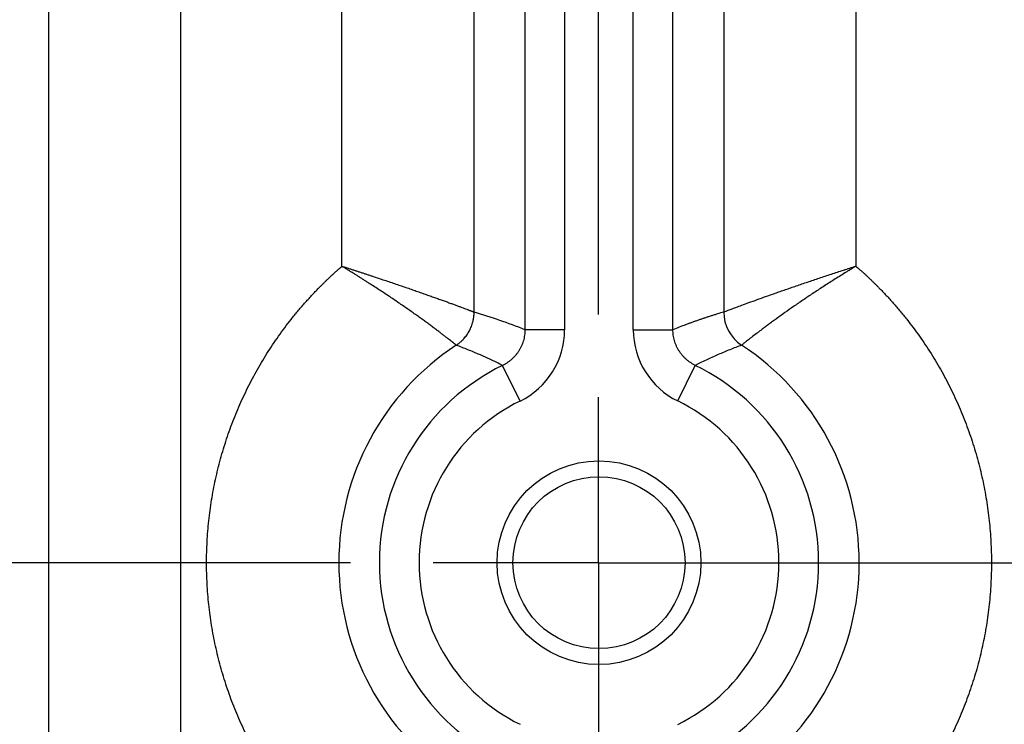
# Model space of a CAD drawing. Header units: inches. Extents: x 0 to 34, y 0 to 22.
# Tile 13 of 224: x 6.829 to 7.573, y 4.723 to 5.256. Entities that reach past the tile are written whole.
import ezdxf

# ---------------------------------------------------------------- set-up
doc = ezdxf.new("R2010")
doc.units = ezdxf.units.IN
doc.header["$LTSCALE"] = 1.87
doc.header["$MEASUREMENT"] = 0
doc.linetypes.add('CENTER', pattern=[0.6, 0.375, -0.075, 0.075, -0.075])
doc.layers.get('0').update_dxf_attribs({"linetype": 'CONTINUOUS'})
doc.layers.add('02___PRT_ALL_AXES', color=7, linetype='CONTINUOUS')
doc.layers.add('DIMENSIONS', color=7, linetype='CONTINUOUS')
doc.styles.get("Standard").update_dxf_attribs({"font": 'txt', "width": 0.8})
doc.dimstyles.new('DIMSTYLE_1', dxfattribs={"dimtxt": 0.125, "dimasz": 0.18, "dimexe": 0.125, "dimexo": 0.0625, "dimgap": 0.03125, "dimtad": 0, "dimtih": 1, "dimtoh": 1, "dimdec": 3, "dimzin": 4, "dimdsep": 46, "dimtxsty": 'STANDARD', "dimblk": '_FILLED', "dimblk1": '_FILLED', "dimblk2": '_FILLED', "dimcen": 0.09, "dimadec": 0, "dimazin": 0, "dimtp": 0.01, "dimtm": 0.01, "dimtfac": 1, "dimtdec": 3, "dimtofl": 0, "dimtmove": 0, "dimatfit": 3, "dimldrblk": '_FILLED', "dimfxl": 1, "dimtolj": 1, "dimtzin": 4, "dimarcsym": 0})

# ---------------------------------------------------------------- blocks, each defined once
blk = doc.blocks.new('*D14')
at = {"layer": 'DIMENSIONS', "color": 2, "linetype": 'CONTINUOUS'}
blk.add_line((7.26659, 5.0329), (7.26659, 6.46713), dxfattribs=at)
at = {"layer": 'DIMENSIONS', "color": 2, "linetype": 'CONTINUOUS', "insert": (7.20409, 6.52963), "char_height": 0.125, "width": 1.025, "attachment_point": 1, "rotation": 90, "line_spacing_factor": 0.9}
blk.add_mtext('1.614{\\Ftxt.shx;\\W1.000000;\\H0.125000; }[41]', dxfattribs=at)
blk = doc.blocks.new('_FILLED')
at = {"color": 0, "linetype": 'BYBLOCK'}
blk.add_solid([(0, 0), (-1, 0.1736), (-1, -0.1736)], dxfattribs=at)
blk = doc.blocks.new('*D15')
at = {"layer": 'DIMENSIONS', "color": 2, "linetype": 'CONTINUOUS'}
blk.add_line((13.39159, 5.0329), (13.39159, 6.46713), dxfattribs=at)
at = {"layer": 'DIMENSIONS', "color": 2, "linetype": 'CONTINUOUS', "insert": (13.32909, 6.52963), "char_height": 0.125, "width": 1.425, "attachment_point": 1, "rotation": 90, "line_spacing_factor": 0.9}
blk.add_mtext('7.739{\\Ftxt.shx;\\W1.000000;\\H0.125000; }[196.57]', dxfattribs=at)
blk = doc.blocks.new('*D16')
at = {"layer": 'DIMENSIONS', "color": 2, "linetype": 'CONTINUOUS'}
blk.add_line((20.02659, 5.0329), (20.02659, 6.46713), dxfattribs=at)
at = {"layer": 'DIMENSIONS', "color": 2, "linetype": 'CONTINUOUS', "insert": (19.96409, 6.52963), "char_height": 0.125, "width": 1.425, "attachment_point": 1, "rotation": 90, "line_spacing_factor": 0.9}
blk.add_mtext('14.374{\\Ftxt.shx;\\W1.000000;\\H0.125000; }[365.1]', dxfattribs=at)
blk = doc.blocks.new('*D17')
at = {"layer": 'DIMENSIONS', "color": 2, "linetype": 'CONTINUOUS'}
blk.add_line((21.04659, 4.2329), (21.04659, 6.46713), dxfattribs=at)
at = {"layer": 'DIMENSIONS', "color": 2, "linetype": 'CONTINUOUS', "insert": (20.98409, 6.52963), "char_height": 0.125, "width": 1.525, "attachment_point": 1, "rotation": 90, "line_spacing_factor": 0.9}
blk.add_mtext('15.394{\\Ftxt.shx;\\W1.000000;\\H0.125000; }[391.01]', dxfattribs=at)
blk = doc.blocks.new('*D18')
at = {"layer": 'DIMENSIONS', "color": 2, "linetype": 'CONTINUOUS'}
blk.add_line((7.07899, 4.8453), (4.96509, 4.8453), dxfattribs=at)
at = {"layer": 'DIMENSIONS', "color": 2, "linetype": 'CONTINUOUS', "insert": (4.90259, 4.9078), "char_height": 0.125, "width": 1.225, "attachment_point": 3, "line_spacing_factor": 0.9}
blk.add_mtext('.919{\\Ftxt.shx;\\W1.000000;\\H0.125000; }[23.34]', dxfattribs=at)
blk = doc.blocks.new('*D19')
at = {"layer": 'DIMENSIONS', "color": 2, "linetype": 'CONTINUOUS'}
blk.add_line((7.07899, 3.2453), (4.96509, 3.2453), dxfattribs=at)
at = {"layer": 'DIMENSIONS', "color": 2, "linetype": 'CONTINUOUS', "insert": (4.90259, 3.3078), "char_height": 0.125, "width": 1.325, "attachment_point": 3, "line_spacing_factor": 0.9}
blk.add_mtext('2.519{\\Ftxt.shx;\\W1.000000;\\H0.125000; }[63.98]', dxfattribs=at)

msp = doc.modelspace()

# ---------------------------------------------------------------- linework, layer by layer
at = {"color": 7, "linetype": 'CONTINUOUS'}
for p, q in [((6.85079, 5.70848), (6.85079, 2.38231)), ((6.95069, 5.70848), (6.95069, 2.38231)), ((7.07261, 5.06937), (7.07261, 5.70848)), ((7.46107, 5.70848), (7.46107, 5.06946)), ((7.21091, 5.29881), (7.21091, 5.02146)), ((7.32276, 5.02151), (7.32276, 5.29822)), ((7.17251, 5.03487), (7.17251, 5.29325)), ((7.36116, 5.2924), (7.36116, 5.03489)), ((7.24088, 5.27852), (7.24088, 5.02146)), ((7.29279, 5.02151), (7.29279, 5.27835)), ((7.24088, 5.02146), (7.21091, 5.02146)), ((7.29279, 5.02151), (7.32276, 5.02151)), ((7.20723, 4.96759), (7.19407, 4.99453)), ((7.32648, 4.96762), (7.33962, 4.99457))]:
    msp.add_line(p, q, dxfattribs=at)
for radius in [0.077, 0.065]:
    msp.add_circle((7.26689, 4.8454), radius, dxfattribs=at)
for centre, radius, start, end in [((7.04308, 4.60261), 0.45122, 68.16408, 73.33046), ((7.39117, 5.03492), 0.03001, 180.07104, 236.64235), ((7.18093, 5.02146), 0.05995, 296.01342, 359.99745), ((7.35274, 5.02151), 0.05995, 180.00238, 244.02003), ((7.26689, 4.8454), 0.19663, 123.27249, 236.7285), ((7.26689, 4.8454), 0.19663, 303.24128, 56.75972), ((7.26689, 4.8454), 0.16596, 116.03474, 243.94789), ((7.26689, 4.8454), 0.16596, 296.00111, 64.00834), ((7.26689, 4.8454), 0.13598, 116.02525, 243.97475), ((7.26689, 4.8454), 0.13598, 295.99166, 64.00834)]:
    msp.add_arc(centre, radius, start, end, dxfattribs=at)
for points, knots in [([(7.07261, 4.62137), (7.07211, 4.62181), (7.07111, 4.62267), (7.06961, 4.62398), (7.06837, 4.62507), (7.06739, 4.62596), (7.06641, 4.62684), (7.06519, 4.62796), (7.06374, 4.62932), (7.06231, 4.63069), (7.06087, 4.63206), (7.05945, 4.63344), (7.05804, 4.63484), (7.05663, 4.63624), (7.05477, 4.63812), (7.05247, 4.6405), (7.04975, 4.64338), (7.04707, 4.64631), (7.04442, 4.64926), (7.04182, 4.65226), (7.0384, 4.6563), (7.03423, 4.66143), (7.02939, 4.66772), (7.02472, 4.67414), (7.01873, 4.68286), (7.01168, 4.69406), (7.00395, 4.70793), (6.99697, 4.72219), (6.99076, 4.7368), (6.98535, 4.75173), (6.98074, 4.76693), (6.97695, 4.78235), (6.974, 4.79795), (6.97188, 4.81368), (6.9706, 4.82951), (6.97018, 4.84538), (6.9706, 4.86125), (6.97187, 4.87708), (6.97399, 4.89282), (6.97695, 4.90842), (6.98073, 4.92384), (6.98534, 4.93903), (6.99075, 4.95396), (6.99696, 4.96858), (7.00393, 4.98284), (7.01166, 4.99671), (7.01871, 5.00791), (7.0247, 5.01663), (7.02937, 5.02305), (7.0334, 5.02829), (7.03671, 5.03242), (7.03924, 5.03548), (7.0418, 5.03851), (7.0444, 5.04151), (7.04705, 5.04447), (7.04973, 5.04739), (7.05245, 5.05028), (7.05475, 5.05265), (7.05661, 5.05454), (7.05802, 5.05594), (7.05943, 5.05733), (7.06085, 5.05871), (7.06205, 5.05986), (7.063, 5.06077), (7.06396, 5.06168), (7.06493, 5.06259), (7.0659, 5.06349), (7.06663, 5.06415), (7.06737, 5.06482), (7.06811, 5.06548), (7.06885, 5.06613), (7.06985, 5.067), (7.0711, 5.06808), (7.07211, 5.06894), (7.07261, 5.06937)], [0, 0, 0, 0, 0.003907, 0.007813, 0.01172, 0.013673, 0.015626, 0.019533, 0.023439, 0.027346, 0.031253, 0.035159, 0.039066, 0.042972, 0.046879, 0.054692, 0.062505, 0.070318, 0.078131, 0.085945, 0.093758, 0.109384, 0.125009, 0.140635, 0.156261, 0.18751, 0.218759, 0.250008, 0.281257, 0.312506, 0.343755, 0.375004, 0.406253, 0.437502, 0.468751, 0.5, 0.531249, 0.562498, 0.593747, 0.624996, 0.656245, 0.687494, 0.718743, 0.749991, 0.78124, 0.812489, 0.843738, 0.859364, 0.87499, 0.890616, 0.898429, 0.906242, 0.914055, 0.921868, 0.929682, 0.937495, 0.945308, 0.953121, 0.957028, 0.960934, 0.96484, 0.968747, 0.972654, 0.974607, 0.976561, 0.980468, 0.982421, 0.984374, 0.986327, 0.98828, 0.990233, 0.992187, 0.996093, 1, 1, 1, 1]), ([(7.07261, 5.06947), (7.073, 5.06934), (7.07378, 5.0691), (7.07475, 5.06879), (7.07553, 5.06854), (7.07631, 5.06829), (7.07728, 5.06798), (7.07845, 5.0676), (7.07961, 5.06722), (7.08078, 5.06684), (7.08233, 5.06634), (7.08426, 5.06571), (7.08658, 5.06496), (7.08888, 5.0642), (7.09118, 5.06345), (7.09347, 5.06269), (7.0965, 5.06169), (7.10026, 5.06045), (7.10472, 5.05896), (7.10911, 5.05749), (7.11343, 5.05603), (7.11766, 5.05458), (7.1218, 5.05316), (7.12584, 5.05176), (7.12976, 5.05039), (7.13357, 5.04906), (7.13666, 5.04797), (7.13907, 5.04711), (7.14139, 5.04629), (7.14419, 5.04529), (7.14743, 5.04413), (7.15051, 5.04302), (7.15342, 5.04196), (7.15615, 5.04097), (7.15869, 5.04003), (7.16104, 5.03916), (7.16319, 5.03837), (7.16513, 5.03764), (7.16661, 5.03709), (7.16769, 5.03668), (7.16841, 5.03641), (7.16908, 5.03616), (7.1697, 5.03593), (7.17025, 5.03572), (7.17075, 5.03554), (7.17112, 5.0354), (7.1714, 5.03529), (7.17158, 5.03523), (7.17175, 5.03516), (7.1719, 5.03511), (7.17204, 5.03505), (7.17216, 5.03501), (7.17227, 5.03497), (7.17236, 5.03493), (7.17244, 5.03491), (7.17249, 5.03489), (7.17251, 5.03488)], [0, 0, 0, 0, 0.011607, 0.023212, 0.029014, 0.034815, 0.046413, 0.058005, 0.06959, 0.081167, 0.092734, 0.115831, 0.138872, 0.161843, 0.184735, 0.207536, 0.230234, 0.275278, 0.319777, 0.363641, 0.406782, 0.449109, 0.490534, 0.530967, 0.570319, 0.6085, 0.645421, 0.663381, 0.680991, 0.715124, 0.747731, 0.778727, 0.808025, 0.835542, 0.861197, 0.88491, 0.906605, 0.926212, 0.94366, 0.951555, 0.958886, 0.965647, 0.971833, 0.977436, 0.982453, 0.986879, 0.988869, 0.99071, 0.992401, 0.993941, 0.995333, 0.996575, 0.997666, 0.998601, 0.99938, 1, 1, 1, 1]), ([(7.15901, 5.00979), (7.15899, 5.0098), (7.15896, 5.00983), (7.15891, 5.00988), (7.15884, 5.00993), (7.15876, 5.00999), (7.15867, 5.01007), (7.15856, 5.01015), (7.15845, 5.01024), (7.15827, 5.01039), (7.15801, 5.01059), (7.15766, 5.01087), (7.15727, 5.01118), (7.15683, 5.01153), (7.15634, 5.01192), (7.15559, 5.01251), (7.15453, 5.01334), (7.15312, 5.01444), (7.15153, 5.01567), (7.14975, 5.01704), (7.1478, 5.01854), (7.14568, 5.02015), (7.14339, 5.02188), (7.14094, 5.02371), (7.13833, 5.02564), (7.13557, 5.02766), (7.13318, 5.0294), (7.1312, 5.03083), (7.12913, 5.03231), (7.12647, 5.0342), (7.12318, 5.03652), (7.11977, 5.03889), (7.11625, 5.04132), (7.11263, 5.04378), (7.10892, 5.04628), (7.10512, 5.04882), (7.10125, 5.05138), (7.0973, 5.05395), (7.09397, 5.05611), (7.09128, 5.05783), (7.08924, 5.05913), (7.08719, 5.06043), (7.08513, 5.06172), (7.08306, 5.06302), (7.08133, 5.0641), (7.07994, 5.06496), (7.07889, 5.06561), (7.07785, 5.06625), (7.0768, 5.06689), (7.07593, 5.06743), (7.07523, 5.06786), (7.07453, 5.06829), (7.07366, 5.06883), (7.07296, 5.06926), (7.07261, 5.06947)], [0, 0, 0, 0, 0.00051, 0.001178, 0.001998, 0.002969, 0.00409, 0.005363, 0.006786, 0.00836, 0.011957, 0.01615, 0.020936, 0.026311, 0.032269, 0.038807, 0.053595, 0.070627, 0.089846, 0.111192, 0.1346, 0.16, 0.187314, 0.216462, 0.247362, 0.279927, 0.31407, 0.331706, 0.349704, 0.386737, 0.425078, 0.464634, 0.50531, 0.547014, 0.589651, 0.633129, 0.677354, 0.722232, 0.767671, 0.790572, 0.813577, 0.836676, 0.859856, 0.883106, 0.906415, 0.918088, 0.929771, 0.941462, 0.953161, 0.964865, 0.97072, 0.976575, 0.988287, 1, 1, 1, 1]), ([(7.36116, 5.03494), (7.36121, 5.03496), (7.36132, 5.035), (7.36152, 5.03508), (7.36177, 5.03517), (7.36258, 5.03548), (7.36373, 5.03591), (7.36528, 5.03649), (7.36678, 5.03706), (7.36851, 5.0377), (7.37123, 5.03871), (7.37513, 5.04016), (7.3826, 5.04289), (7.39098, 5.04591), (7.39888, 5.04871), (7.40388, 5.05046), (7.40781, 5.05183), (7.41185, 5.05323), (7.41743, 5.05515), (7.42313, 5.05709), (7.42894, 5.05904), (7.43341, 5.06054), (7.43793, 5.06204), (7.4425, 5.06354), (7.44711, 5.06505), (7.45097, 5.06631), (7.45408, 5.06731), (7.45641, 5.06807), (7.45875, 5.06882), (7.46031, 5.06932), (7.46109, 5.06957)], [0, 0, 0, 0, 0.001387, 0.003383, 0.005984, 0.009189, 0.02797, 0.040873, 0.056056, 0.073464, 0.093035, 0.138395, 0.191543, 0.318589, 0.391106, 0.429303, 0.468674, 0.509129, 0.550578, 0.6361, 0.679995, 0.724525, 0.769601, 0.815132, 0.861029, 0.9072, 0.93036, 0.953554, 0.976772, 1, 1, 1, 1]), ([(7.46109, 5.06957), (7.46039, 5.06914), (7.45899, 5.06829), (7.45689, 5.067), (7.45479, 5.06571), (7.45202, 5.06398), (7.44856, 5.06182), (7.44445, 5.05922), (7.44039, 5.05663), (7.43638, 5.05404), (7.43243, 5.05146), (7.4273, 5.04807), (7.42229, 5.04471), (7.41741, 5.04139), (7.41069, 5.03675), (7.40424, 5.03219), (7.39808, 5.02771), (7.39533, 5.02569), (7.39272, 5.02376), (7.39027, 5.02192), (7.38798, 5.0202), (7.38526, 5.01813), (7.38278, 5.01622), (7.38054, 5.01448), (7.37914, 5.01338), (7.37792, 5.01243), (7.37689, 5.01161), (7.37606, 5.01095), (7.37534, 5.01038), (7.3749, 5.01003), (7.37467, 5.00985)], [0, 0, 0, 0, 0.023436, 0.046861, 0.070263, 0.093629, 0.140211, 0.186512, 0.23244, 0.277901, 0.322802, 0.367048, 0.453202, 0.494923, 0.535614, 0.686218, 0.720368, 0.752937, 0.783837, 0.812982, 0.840289, 0.865679, 0.910407, 0.929608, 0.946616, 0.961375, 0.973838, 0.983962, 0.991714, 1, 1, 1, 1]), ([(7.46107, 5.06946), (7.46157, 5.06903), (7.46257, 5.06816), (7.46382, 5.06709), (7.46483, 5.06622), (7.46557, 5.06557), (7.46631, 5.06491), (7.46705, 5.06424), (7.46778, 5.06357), (7.46876, 5.06267), (7.46972, 5.06177), (7.47068, 5.06086), (7.47164, 5.05994), (7.47283, 5.0588), (7.47426, 5.05742), (7.47567, 5.05602), (7.47708, 5.05462), (7.47894, 5.05274), (7.48124, 5.05036), (7.48397, 5.04748), (7.48665, 5.04455), (7.4893, 5.04159), (7.4919, 5.0386), (7.49447, 5.03557), (7.497, 5.0325), (7.50031, 5.02837), (7.50434, 5.02313), (7.50902, 5.01671), (7.51502, 5.00799), (7.52207, 4.99678), (7.52981, 4.98291), (7.53679, 4.96864), (7.543, 4.95402), (7.54842, 4.93908), (7.55303, 4.92388), (7.55682, 4.90845), (7.55978, 4.89284), (7.5619, 4.8771), (7.56317, 4.86126), (7.5636, 4.84538), (7.56317, 4.8295), (7.5619, 4.81367), (7.55978, 4.79792), (7.55681, 4.78231), (7.55302, 4.76689), (7.54841, 4.75168), (7.54299, 4.73675), (7.53678, 4.72213), (7.5298, 4.70786), (7.52206, 4.69398), (7.515, 4.68278), (7.509, 4.67406), (7.50433, 4.66764), (7.49948, 4.66135), (7.49531, 4.65621), (7.49188, 4.65217), (7.48928, 4.64918), (7.48663, 4.64622), (7.48394, 4.6433), (7.48122, 4.64041), (7.47892, 4.63803), (7.47706, 4.63615), (7.47565, 4.63475), (7.47423, 4.63336), (7.47281, 4.63197), (7.47138, 4.6306), (7.46994, 4.62923), (7.46849, 4.62788), (7.46727, 4.62676), (7.46629, 4.62587), (7.46555, 4.62521), (7.46481, 4.62455), (7.46381, 4.62368), (7.46257, 4.62259), (7.46157, 4.62172), (7.46107, 4.62129)], [0, 0, 0, 0, 0.003907, 0.007813, 0.009767, 0.01172, 0.013673, 0.015626, 0.017579, 0.019532, 0.023439, 0.025393, 0.027346, 0.031253, 0.03516, 0.039066, 0.042972, 0.046879, 0.054692, 0.062505, 0.070318, 0.078132, 0.085945, 0.093758, 0.101571, 0.109384, 0.12501, 0.140636, 0.156262, 0.187511, 0.21876, 0.250009, 0.281257, 0.312506, 0.343755, 0.375004, 0.406253, 0.437502, 0.468751, 0.5, 0.531249, 0.562498, 0.593747, 0.624996, 0.656245, 0.687494, 0.718743, 0.749992, 0.781241, 0.81249, 0.843739, 0.859365, 0.874991, 0.890616, 0.906242, 0.914055, 0.921869, 0.929682, 0.937495, 0.945308, 0.953121, 0.957028, 0.960934, 0.964841, 0.968747, 0.972654, 0.976561, 0.980467, 0.984374, 0.986327, 0.98828, 0.990233, 0.992187, 0.996093, 1, 1, 1, 1]), ([(7.15901, 5.00979), (7.15914, 5.00988), (7.15939, 5.01005), (7.15977, 5.01031), (7.16014, 5.01058), (7.16064, 5.01095), (7.16125, 5.01142), (7.16197, 5.01201), (7.16267, 5.01263), (7.16357, 5.01347), (7.16465, 5.01458), (7.16586, 5.01599), (7.16698, 5.01747), (7.16801, 5.01901), (7.16894, 5.02062), (7.16977, 5.02228), (7.17049, 5.02399), (7.17111, 5.02574), (7.17153, 5.02723), (7.17182, 5.02843), (7.172, 5.02934), (7.17216, 5.03026), (7.17226, 5.03103), (7.17233, 5.03164), (7.17238, 5.0321), (7.17242, 5.03257), (7.17245, 5.03303), (7.17248, 5.03349), (7.17249, 5.03396), (7.1725, 5.03442), (7.17251, 5.03472), (7.17251, 5.03487)], [0, 0, 0, 0, 0.015446, 0.030849, 0.046456, 0.062144, 0.093403, 0.124655, 0.155922, 0.187184, 0.249711, 0.312244, 0.374782, 0.437328, 0.499879, 0.562436, 0.624995, 0.687558, 0.750124, 0.781412, 0.812701, 0.843991, 0.875281, 0.890926, 0.906572, 0.922219, 0.937866, 0.953508, 0.969151, 0.984796, 1, 1, 1, 1]), ([(7.36116, 5.03489), (7.35956, 5.0344), (7.35716, 5.03368), (7.35396, 5.03269), (7.35156, 5.03193), (7.34916, 5.03115), (7.34676, 5.03036), (7.34436, 5.02955), (7.34196, 5.02872), (7.33956, 5.02787), (7.33716, 5.02701), (7.33476, 5.02613), (7.33156, 5.02494), (7.32755, 5.02341), (7.32436, 5.02215), (7.32276, 5.02151)], [0, 0, 0, 0, 0.123326, 0.185096, 0.246966, 0.308959, 0.371097, 0.433384, 0.495814, 0.558381, 0.621078, 0.683899, 0.746843, 0.873129, 1, 1, 1, 1]), ([(7.21091, 5.02146), (7.21091, 5.02076), (7.21086, 5.01936), (7.21065, 5.01728), (7.21028, 5.01522), (7.20978, 5.01318), (7.20913, 5.01119), (7.20834, 5.00925), (7.20742, 5.00736), (7.20637, 5.00555), (7.2052, 5.00381), (7.20391, 5.00216), (7.2025, 5.00061), (7.20099, 4.99915), (7.19938, 4.99781), (7.19797, 4.99679), (7.1968, 4.99603), (7.1959, 4.99549), (7.19498, 4.99498), (7.19436, 4.99467), (7.19405, 4.99451)], [0, 0, 0, 0, 0.062499, 0.125001, 0.187506, 0.250011, 0.312518, 0.375026, 0.437532, 0.500038, 0.562542, 0.625044, 0.687543, 0.750039, 0.812531, 0.875019, 0.906266, 0.937512, 0.968756, 1, 1, 1, 1]), ([(7.33962, 4.99457), (7.33899, 4.99487), (7.33776, 4.99553), (7.33598, 4.99664), (7.33428, 4.99786), (7.33268, 4.99921), (7.33117, 5.00066), (7.32976, 5.00222), (7.32847, 5.00387), (7.3273, 5.0056), (7.32625, 5.00742), (7.32533, 5.0093), (7.32454, 5.01124), (7.3239, 5.01324), (7.32339, 5.01527), (7.32303, 5.01733), (7.32281, 5.01942), (7.32276, 5.02081), (7.32276, 5.02151)], [0, 0, 0, 0, 0.06248, 0.124965, 0.187454, 0.249947, 0.312444, 0.374944, 0.437447, 0.499952, 0.562459, 0.624967, 0.687476, 0.749984, 0.812491, 0.874996, 0.937499, 1, 1, 1, 1]), ([(7.19405, 4.99451), (7.19261, 4.99523), (7.19045, 4.9963), (7.18756, 4.99769), (7.1854, 4.99871), (7.18322, 4.99972), (7.18104, 5.00071), (7.17886, 5.00169), (7.17594, 5.00297), (7.17228, 5.00453), (7.16787, 5.00634), (7.16345, 5.0081), (7.16049, 5.00924), (7.15901, 5.00979)], [0, 0, 0, 0, 0.125942, 0.188741, 0.251458, 0.314118, 0.376742, 0.439331, 0.501876, 0.626802, 0.751461, 0.875852, 1, 1, 1, 1]), ([(7.37467, 5.00985), (7.37171, 5.00874), (7.36579, 5.00642), (7.35404, 5.00149), (7.34534, 4.99744), (7.33962, 4.99457)], [0, 0, 0, 0, 0.248431, 0.497833, 1, 1, 1, 1])]:
    msp.add_open_spline(points, degree=3, knots=knots, dxfattribs=at)
at = {"layer": '02___PRT_ALL_AXES', "color": 7, "linetype": 'CENTER'}
for q in [(7.26659, 4.9704), (7.14149, 4.8453), (7.26659, 3.35958), (13.26649, 4.8453)]:
    msp.add_line((7.26659, 4.8453), q, dxfattribs=at)

# ---------------------------------------------------------------- dimensions: what is measured, and where the dimension line sits
at = {"layer": 'DIMENSIONS', "color": 2, "linetype": 'CONTINUOUS'}
for feature_location, offset, dtype, origin, picture, middle in [((21.04659, 4.2329), (0, 2.23423), 1, (5.65259, 4.1704), '*D17', (21.04659, 7.29213)), ((13.39159, 5.0329), (0, 1.43423), 1, (5.65259, 4.9704), '*D15', (13.39159, 7.24213)), ((20.02659, 5.0329), (0, 1.43423), 1, (5.65259, 4.9704), '*D16', (20.02659, 7.24213)), ((7.26659, 5.0329), (0, 1.43423), 1, (5.65259, 4.9704), '*D14', (7.26659, 7.04213)), ((7.07899, 3.2453), (-2.1139, 0), 0, (7.14149, 5.7643), '*D19', (4.24009, 3.2453)), ((7.07899, 4.8453), (-2.1139, 0), 0, (7.14149, 5.7643), '*D18', (4.29009, 4.8453))]:
    dim = msp.add_ordinate_dim(feature_location=feature_location, offset=offset, dtype=dtype, origin=origin, dimstyle='DIMSTYLE_1', dxfattribs=at)
    dim.commit()
    dim.dimension.update_dxf_attribs({"geometry": picture, "text_midpoint": middle})

doc.saveas('drawing.dxf')
